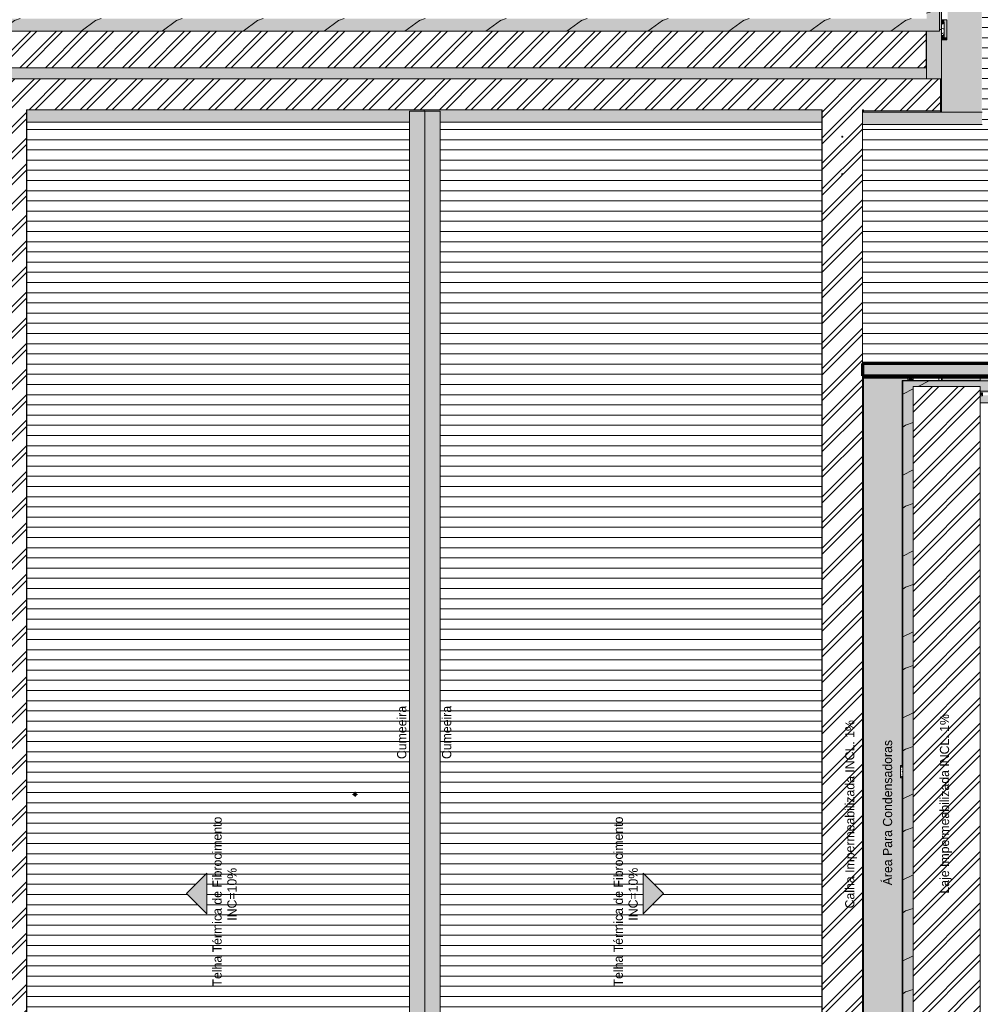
# Model space of a CAD drawing. Header units: millimetres. Extents: x -62808 to 71352, y -27667 to 33271.
# Tile 44 of 71: x 5500 to 24332, y -11353 to 7954. Entities that reach past the tile are written whole.
import ezdxf

# ---------------------------------------------------------------- set-up
doc = ezdxf.new("R2010")
doc.units = ezdxf.units.MM
for name, color, linetype, lineweight in [('A-CLNG', 13, 'Continuous', 9), ('A-CLNG-PATT', 13, 'Continuous', 9), ('A-DETL', 90, 'Continuous', 9), ('A-DETL-GENF', 92, 'Continuous', 50), ('A-FLOR', 192, 'Continuous', 18), ('A-FLOR-PATT', 8, 'Continuous', 18), ('A-GLAZ-CWMG', 51, 'Continuous', 9), ('A-ROOF', 132, 'Continuous', 9), ('A-ROOF-OTLN', 132, 'Continuous', 9), ('A-ROOF-PATT', 132, 'Continuous', 9), ('A-WALL', 113, 'Continuous', 18), ('G-ANNO-TEXT', 231, 'Continuous', 9), ('P-PIPE', 3, 'Continuous', 9), ('P-PIPE-CNTR', 3, 'Continuous', 9), ('P-SANR-FIXT', 6, 'Continuous', 9), ('S-COLS', 52, 'Continuous', 9)]:
    doc.layers.add(name, color=color, linetype=linetype, lineweight=lineweight)
doc.styles.add('Century Gothic', font='GOTHIC.TTF', dxfattribs={"height": 180})
pattern_1 = [(0, (0, 0), (812.8, 203.2), [33.528, -576.072, 33.528, -576.072, -3251.2]), (0, (0, 0), (812.8, 203.2), [-1219.2, 33.528, -1185.672, 33.528, -576.072, -1422.4]), (0, (0, 0), (812.8, 203.2), [-3048, 33.528, -372.872, 33.528, -982.472]), (120, (304.8, 101.6), (-582.37636, 602.30545), [33.528, -576.072, 33.528, -576.072, -3251.2]), (120, (304.8, 101.6), (-582.37636, 602.30545), [-1219.2, 33.528, -1185.672, 33.528, -576.072, -1422.4]), (120, (304.8, 101.6), (-582.37636, 602.30545), [-3048, 33.528, -372.872, 33.528, -982.472]), (240, (406.4, 508), (-230.42364, -805.50545), [33.528, -576.072, 33.528, -576.072, -3251.2]), (240, (406.4, 508), (-230.42364, -805.50545), [-1219.2, 33.528, -1185.672, 33.528, -576.072, -1422.4]), (240, (406.4, 508), (-230.42364, -805.50545), [-3048, 33.528, -372.872, 33.528, -982.472])]
pattern_2 = [(216.87, (635, 1587.5), (4762.4943, 3175.0085), [793.75, -7143.75]), (206.565, (1587.5, 1111.25), (-1587.5015, -1587.499), [1774.88, -1774.88]), (198.435, (1587.5, 317.5), (-3174.9975, -1587.503), [1004.024, -4016.092])]
pattern_3 = [(45, (0, 0), (-251.4472, 251.4472), []), (45, (0, 381), (-251.4472, 251.4472), [])]

# ---------------------------------------------------------------- blocks, each defined once
blk = doc.blocks.new('ESG_Serie Normal_Terminal de Ventilacao - Standard-V6-PLANTA DE IMPERMEABILIZAÇÃO - COBERTURA')
at = {"layer": 'P-PIPE'}
h = blk.add_hatch(color=256, dxfattribs=at)
h.paths.add_polyline_path([(12053, -7255), (12048, -7247), (12046, -7242), (12045, -7234), (12048, -7225), (12052, -7218), (12057, -7213), (12064, -7209), (12071, -7207), (12076, -7207), (12085, -7209), (12092, -7213), (12097, -7218), (12101, -7225), (12103, -7229), (12104, -7237), (12101, -7247), (12097, -7253), (12092, -7259), (12085, -7263), (12081, -7264), (12072, -7265), (12063, -7262), (12056, -7258), (12054, -7256)])
h.paths.add_polyline_path([(12074, -7266), (12086, -7264), (12093, -7260), (12099, -7254), (12101, -7250), (12104, -7243), (12105, -7236), (12103, -7224), (12098, -7217), (12093, -7211), (12086, -7208), (12081, -7206), (12071, -7205), (12063, -7207), (12056, -7212), (12050, -7217), (12046, -7224), (12045, -7229), (12044, -7239), (12046, -7247), (12050, -7254), (12056, -7260), (12061, -7263), (12067, -7265), (12074, -7266)])
h = blk.add_hatch(color=256, dxfattribs=at)
h.paths.add_polyline_path([(12074, -7265), (12085, -7262), (12092, -7258), (12097, -7253), (12101, -7247), (12103, -7242), (12104, -7234), (12101, -7225), (12097, -7217), (12092, -7213), (12085, -7209), (12081, -7207), (12071, -7207), (12063, -7209), (12057, -7213), (12052, -7218), (12048, -7225), (12046, -7229), (12045, -7237), (12048, -7247), (12052, -7254), (12057, -7258), (12064, -7263), (12067, -7264), (12073, -7265)])
h.paths.add_polyline_path([(12074, -7263), (12063, -7261), (12057, -7257), (12052, -7252), (12049, -7246), (12047, -7241), (12047, -7234), (12049, -7225), (12053, -7219), (12058, -7214), (12064, -7210), (12071, -7208), (12078, -7208), (12085, -7210), (12092, -7214), (12097, -7219), (12100, -7225), (12102, -7230), (12102, -7237), (12100, -7247), (12096, -7253), (12091, -7257), (12085, -7261), (12078, -7263), (12076, -7263)])
h = blk.add_hatch(color=256, dxfattribs=at)
h.paths.add_polyline_path([(12074, -7263), (12085, -7261), (12092, -7257), (12097, -7252), (12100, -7246), (12102, -7241), (12102, -7234), (12100, -7224), (12096, -7218), (12091, -7214), (12085, -7210), (12078, -7208), (12071, -7208), (12064, -7210), (12057, -7214), (12052, -7219), (12049, -7225), (12047, -7230), (12047, -7238), (12049, -7247), (12053, -7253), (12058, -7257), (12064, -7261), (12071, -7263), (12073, -7263)])
h.paths.add_polyline_path([(12061, -7258), (12061, -7257), (12061, -7257)])
h.paths.add_polyline_path([(12048, -7236), (12049, -7236), (12049, -7235)])
h.paths.add_polyline_path([(12088, -7213), (12088, -7214), (12088, -7214)])
h.paths.add_polyline_path([(12101, -7236), (12100, -7236), (12100, -7236)])
h.paths.add_polyline_path([(12074, -7262), (12064, -7259), (12058, -7256), (12053, -7251), (12050, -7245), (12048, -7238), (12049, -7231), (12051, -7225), (12054, -7219), (12059, -7214), (12065, -7211), (12072, -7210), (12078, -7210), (12085, -7212), (12091, -7215), (12096, -7220), (12099, -7226), (12100, -7232), (12100, -7240), (12098, -7246), (12095, -7252), (12090, -7257), (12084, -7260), (12077, -7262), (12076, -7262)])
h.paths.add_polyline_path([(12088, -7258), (12087, -7257), (12088, -7258)])
h = blk.add_hatch(color=256, dxfattribs=at)
h.paths.add_polyline_path([(12074, -7262), (12085, -7259), (12081, -7260), (12070, -7260), (12064, -7258), (12073, -7262)])
h.paths.add_polyline_path([(12061, -7258), (12060, -7256), (12054, -7250), (12051, -7244), (12050, -7238), (12052, -7249), (12059, -7257), (12061, -7258)])
h.paths.add_polyline_path([(12088, -7213), (12077, -7210), (12071, -7210), (12064, -7212), (12068, -7211), (12079, -7211), (12085, -7213), (12088, -7213)])
h.paths.add_polyline_path([(12101, -7236), (12098, -7225), (12095, -7219), (12090, -7214), (12092, -7218), (12098, -7227), (12099, -7233), (12100, -7235)])
h.paths.add_polyline_path([(12088, -7258), (12096, -7251), (12099, -7245), (12100, -7239), (12099, -7242), (12094, -7251), (12089, -7256), (12088, -7257)])
h.paths.add_polyline_path([(12048, -7236), (12050, -7234), (12052, -7225), (12055, -7220), (12060, -7216), (12051, -7223), (12049, -7232), (12048, -7235)])
for points in [[(12074, -7261), (12081, -7260), (12089, -7256), (12094, -7251), (12096, -7248), (12099, -7242), (12099, -7236), (12049, -7236), (12050, -7242), (12055, -7251), (12057, -7254), (12062, -7257), (12072, -7260), (12073, -7261)], [(12099, -7236), (12099, -7234), (12099, -7229), (12094, -7220), (12092, -7218), (12086, -7213), (12077, -7211), (12070, -7211), (12067, -7211), (12060, -7215), (12055, -7221), (12053, -7223), (12050, -7229), (12050, -7236), (12099, -7236)]]:
    blk.add_hatch(color=256, dxfattribs=at).paths.add_polyline_path(points)
for radius, start, end in [(31, 0, 180), (31, 180, 0), (30.6, 0, 180), (30.6, 180, 0), (29.5, 0, 180), (29.2, 0, 180), (29.5, 180, 0), (29.2, 180, 0), (28.1, 0, 180), (28.1, 180, 0), (27.8, 0, 180), (27.8, 180, 0), (26.6, 0, 180), (26.3, 0, 180), (26.6, 180, 0), (26.3, 180, 0), (25.1, 0, 180), (25.1, 180, 0)]:
    blk.add_arc((12074, -7236), radius, start, end, dxfattribs=at)
blk = doc.blocks.new('PLUV_Grelha Ralo Hemisférico_Abacaxi - Grelha Abacaxi-25646590-PLANTA DE IMPERMEABILIZAÇÃO - COBERTURA')
at = {"layer": 'P-SANR-FIXT'}
for points in [[(0, -22), (0, -22), (0, -10), (-5, -9), (-9, -5), (-10, 0), (-9, 5), (-5, 9), (0, 10), (-1, 22), (-5, 17), (-9, 18), (-15, 15), (-18, 8), (-17, 5), (-20, 1), (-20, -3), (-17, -5), (-18, -9), (-13, -16), (0, -22)], [(0, -22), (1, -22), (5, -17), (9, -18), (16, -13), (18, -8), (17, -5), (20, -1), (20, 3), (17, 5), (18, 9), (13, 16), (0, 22), (0, 10), (5, 9), (9, 5), (10, 0), (9, -5), (5, -9), (0, -10), (0, -22)]]:
    blk.add_hatch(color=8, dxfattribs=at).paths.add_polyline_path(points)
at = {"layer": 'P-SANR-FIXT', "color": 253}
for start, end in [(90, 180), (360, 90), (270, 360), (180, 270)]:
    blk.add_arc((0, 0), 10, start, end, dxfattribs=at)
blk = doc.blocks.new('PLUV_Grelha Ralo Hemisférico_Abacaxi - Grelha Abacaxi-V24-PLANTA DE IMPERMEABILIZAÇÃO - COBERTURA')
at = {"layer": 'P-SANR-FIXT'}
for points in [[(0, -22), (0, -22), (0, -10), (-5, -9), (-9, -5), (-10, 0), (-9, 5), (-5, 9), (0, 10), (-1, 22), (-5, 17), (-9, 18), (-16, 13), (-18, 8), (-17, 5), (-20, 1), (-20, -3), (-17, -5), (-18, -9), (-13, -16), (0, -22)], [(0, -22), (1, -22), (5, -17), (9, -18), (16, -13), (18, -8), (17, -5), (20, -1), (20, 3), (17, 5), (18, 9), (13, 16), (0, 22), (0, 10), (5, 9), (9, 5), (10, 0), (9, -5), (5, -9), (0, -10), (0, -22)]]:
    blk.add_hatch(color=8, dxfattribs=at).paths.add_polyline_path(points)
at = {"layer": 'P-SANR-FIXT', "color": 253}
for start, end in [(90, 180), (360, 90), (270, 360), (180, 270)]:
    blk.add_arc((0, 0), 10, start, end, dxfattribs=at)
blk = doc.blocks.new('BE-PMSa-MOD-ESG-ESCOLA-EX-000-R_rvt-1-PLANTA DE IMPERMEABILIZAÇÃO - COBERTURA')
at = {"layer": 'P-PIPE-CNTR', "color": 253}
for p, q in [((12024, -7236), (12044, -7236)), ((12074, -7205), (12074, -7186)), ((12074, -7286), (12074, -7266)), ((12105, -7236), (12124, -7236))]:
    blk.add_line(p, q, dxfattribs=at)
at = {"layer": 'P-PIPE', "color": 253, "lineweight": 9}
blk.add_blockref('ESG_Serie Normal_Terminal de Ventilacao - Standard-V6-PLANTA DE IMPERMEABILIZAÇÃO - COBERTURA', (0, 0), dxfattribs=at)
at = {"layer": 'P-SANR-FIXT', "color": 253, "lineweight": 9, "xscale": 0.9999999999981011, "yscale": 0.9999999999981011}
for name, p in [('PLUV_Grelha Ralo Hemisférico_Abacaxi - Grelha Abacaxi-V24-PLANTA DE IMPERMEABILIZAÇÃO - COBERTURA', (21625, 5659)), ('PLUV_Grelha Ralo Hemisférico_Abacaxi - Grelha Abacaxi-25646590-PLANTA DE IMPERMEABILIZAÇÃO - COBERTURA', (21625, 4924))]:
    blk.add_blockref(name, p, dxfattribs=at)
blk = doc.blocks.new('Cumeeira4 - Cumeeira-5004725-PLANTA DE IMPERMEABILIZAÇÃO - COBERTURA')
at = {"layer": 'A-ROOF', "lineweight": 5}
for points in [[(13145, -23178), (13445, -23178), (13445, 6160), (13145, 6160), (13145, -22958)], [(13451, -19792), (13746, -19792), (13746, 6160), (13445, 6160), (13445, -19792)]]:
    blk.add_hatch(color=31, dxfattribs=at).paths.add_polyline_path(points)
at = {"layer": 'A-ROOF', "color": 130, "lineweight": 5}
for p, q in [((13145, 6160), (13445, 6160)), ((13145, -22958), (13145, 6160)), ((13445, 6160), (13746, 6160)), ((13445, 6160), (13445, -19792)), ((13746, 6160), (13746, -19792))]:
    blk.add_line(p, q, dxfattribs=at)
blk = doc.blocks.new('CHAPIM3 - CHAPIM-5004745-PLANTA DE IMPERMEABILIZAÇÃO - COBERTURA')
at = {"layer": 'A-ROOF-PATT', "lineweight": 5}
h = blk.add_hatch(dxfattribs=at)
h.set_pattern_fill('FP_20', color=31, style=0, pattern_type=2)
h.set_pattern_definition(pattern_1)
h.paths.add_polyline_path([(23264, -23386), (23557, -23386), (23557, -16745), (23013, -16745), (23013, 764), (24332, 764), (24332, 672), (28083, 672), (28083, 10567), (23690, 10567), (23690, 10367), (27883, 10367), (27883, 872), (22813, 872), (22813, -16945), (23357, -16945), (23357, -23186), (4078, -23186), (4078, -6526), (-2652, -6526), (-2652, 6793), (-2852, 6793), (-2852, -6726), (3878, -6726), (3878, -23386), (23016, -23386)])
h = blk.add_hatch(dxfattribs=at)
h.set_pattern_fill('FP_18', color=31, style=0, pattern_type=2)
h.set_pattern_definition(pattern_2)
h.paths.add_polyline_path([(23264, -23386), (23557, -23386), (23557, -16745), (23013, -16745), (23013, 764), (24332, 764), (24332, 672), (28083, 672), (28083, 10567), (23690, 10567), (23690, 10367), (27883, 10367), (27883, 872), (22813, 872), (22813, -16945), (23357, -16945), (23357, -23186), (4078, -23186), (4078, -6526), (-2652, -6526), (-2652, 6793), (-2852, 6793), (-2852, -6726), (3878, -6726), (3878, -23386), (23016, -23386)])
at = {"layer": 'A-ROOF-OTLN', "color": 130, "lineweight": 5}
for p, q in [((22813, 872), (27883, 872)), ((22813, 872), (22813, -16945)), ((28083, 672), (24332, 672))]:
    blk.add_line(p, q, dxfattribs=at)
blk = doc.blocks.new('CHAPIM4 - CHAPIM-5294427-PLANTA DE IMPERMEABILIZAÇÃO - COBERTURA')
at = {"layer": 'A-ROOF-PATT', "lineweight": 5}
h = blk.add_hatch(dxfattribs=at)
h.set_pattern_fill('FP_5', color=31, style=0, pattern_type=2)
h.set_pattern_definition(pattern_1)
h.paths.add_polyline_path([(21221, 7727), (23530, 7727), (23530, 29832), (-58155, 29832), (-58155, 7727), (20710, 7727)])
h.paths.add_polyline_path([(-39065, 7977), (-57905, 7977), (-57905, 29582), (23280, 29582), (23280, 7977), (-38554, 7977)])
h = blk.add_hatch(dxfattribs=at)
h.set_pattern_fill('FP_18', color=31, style=0, pattern_type=2)
h.set_pattern_definition(pattern_2)
h.paths.add_polyline_path([(21221, 7727), (23530, 7727), (23530, 29832), (-58155, 29832), (-58155, 7727), (20710, 7727)])
h.paths.add_polyline_path([(-39065, 7977), (-57905, 7977), (-57905, 29582), (23280, 29582), (23280, 7977), (-38554, 7977)])
at = {"layer": 'A-ROOF-OTLN', "color": 130, "lineweight": 5}
for p, q in [((23530, 29832), (23530, 7727)), ((23530, 7727), (23272, 7727))]:
    blk.add_line(p, q, dxfattribs=at)
blk = doc.blocks.new('FX-PNC-PILAR-TP9 - FX-PNC-PILAR-TP01-5758931-PLANTA DE IMPERMEABILIZAÇÃO - COBERTURA')
at = {"layer": 'S-COLS', "lineweight": 5}
h = blk.add_hatch(dxfattribs=at)
h.set_pattern_fill('FP_38', color=256, style=0, pattern_type=2)
h.set_pattern_definition([(0, (163324.47, -8832), (203.2, 50.8), [16.764, -135.636, 16.764, -135.636, -812.8]), (0, (163324.47, -8832), (203.2, 50.8), [-304.8, 16.764, -288.036, 16.764, -135.636, -355.6]), (0, (163324.47, -8832), (203.2, 50.8), [-762, 16.764, -84.836, 16.764, -237.236]), (120, (163400.67, -8806.6), (-145.59409, 150.57636), [16.764, -135.636, 16.764, -135.636, -812.8]), (120, (163400.67, -8806.6), (-145.59409, 150.57636), [-304.8, 16.764, -288.036, 16.764, -135.636, -355.6]), (120, (163400.67, -8806.6), (-145.59409, 150.57636), [-762, 16.764, -84.836, 16.764, -237.236]), (240, (163426.07, -8705), (-57.60591, -201.37636), [16.764, -135.636, 16.764, -135.636, -812.8]), (240, (163426.07, -8705), (-57.60591, -201.37636), [-304.8, 16.764, -288.036, 16.764, -135.636, -355.6]), (240, (163426.07, -8705), (-57.60591, -201.37636), [-762, 16.764, -84.836, 16.764, -237.236])])
h.paths.add_polyline_path([(186127, -15747), (186137, -15747), (186137, -15727), (186114, -15727), (186114, -15716), (186137, -15716), (186137, -15534), (186114, -15534), (186114, -15523), (186137, -15523), (186137, -15503), (186094, -15503), (186094, -15747), (186114, -15747)])
at = {"layer": 'S-COLS', "color": 130, "lineweight": 5}
for p, q in [((186094, -15503), (186094, -15747)), ((186127, -15503), (186094, -15503)), ((186114, -15534), (186114, -15523)), ((186114, -15523), (186137, -15523)), ((186137, -15534), (186114, -15534)), ((186137, -15503), (186127, -15503)), ((186094, -15747), (186127, -15747)), ((186114, -15727), (186114, -15716)), ((186114, -15716), (186137, -15716)), ((186137, -15727), (186114, -15727)), ((186127, -15747), (186137, -15747))]:
    blk.add_line(p, q, dxfattribs=at)
blk = doc.blocks.new('FX-PNC-PILAR-TP13 - FX-PNC-PILAR-TP01-5758987-PLANTA DE IMPERMEABILIZAÇÃO - COBERTURA')
at = {"layer": 'S-COLS', "lineweight": 5}
h = blk.add_hatch(dxfattribs=at)
h.set_pattern_fill('FP_40', color=256, style=0, pattern_type=2)
h.set_pattern_definition([(0, (163324.47, -16427), (203.2, 50.8), [16.764, -135.636, 16.764, -135.636, -812.8]), (0, (163324.47, -16427), (203.2, 50.8), [-304.8, 16.764, -288.036, 16.764, -135.636, -355.6]), (0, (163324.47, -16427), (203.2, 50.8), [-762, 16.764, -84.836, 16.764, -237.236]), (120, (163400.67, -16401.6), (-145.59409, 150.57636), [16.764, -135.636, 16.764, -135.636, -812.8]), (120, (163400.67, -16401.6), (-145.59409, 150.57636), [-304.8, 16.764, -288.036, 16.764, -135.636, -355.6]), (120, (163400.67, -16401.6), (-145.59409, 150.57636), [-762, 16.764, -84.836, 16.764, -237.236]), (240, (163426.07, -16300), (-57.60591, -201.37636), [16.764, -135.636, 16.764, -135.636, -812.8]), (240, (163426.07, -16300), (-57.60591, -201.37636), [-304.8, 16.764, -288.036, 16.764, -135.636, -355.6]), (240, (163426.07, -16300), (-57.60591, -201.37636), [-762, 16.764, -84.836, 16.764, -237.236])])
h.paths.add_polyline_path([(186341, -15548), (186341, -15503), (186270, -15503), (186270, -15523), (186321, -15523), (186321, -15534), (186327, -15535), (186327, -15548)])
at = {"layer": 'S-COLS', "color": 130, "lineweight": 5}
for p, q in [((186341, -15503), (186270, -15503)), ((186270, -15523), (186321, -15523)), ((186321, -15534), (186270, -15534)), ((186321, -15523), (186321, -15534)), ((186341, -15548), (186341, -15503))]:
    blk.add_line(p, q, dxfattribs=at)
blk = doc.blocks.new('FX-PNC-PILAR-TP7 - FX-PNC-PILAR-TP01-5759981-PLANTA DE IMPERMEABILIZAÇÃO - COBERTURA')
at = {"layer": 'S-COLS', "lineweight": 5}
h = blk.add_hatch(dxfattribs=at)
h.set_pattern_fill('FP_34', color=256, style=0, pattern_type=2)
h.set_pattern_definition([(0, (163324.47, 7733), (203.2, 50.8), [16.764, -135.636, 16.764, -135.636, -812.8]), (0, (163324.47, 7733), (203.2, 50.8), [-304.8, 16.764, -288.036, 16.764, -135.636, -355.6]), (0, (163324.47, 7733), (203.2, 50.8), [-762, 16.764, -84.836, 16.764, -237.236]), (120, (163400.67, 7758.4), (-145.59409, 150.57636), [16.764, -135.636, 16.764, -135.636, -812.8]), (120, (163400.67, 7758.4), (-145.59409, 150.57636), [-304.8, 16.764, -288.036, 16.764, -135.636, -355.6]), (120, (163400.67, 7758.4), (-145.59409, 150.57636), [-762, 16.764, -84.836, 16.764, -237.236]), (240, (163426.07, 7860), (-57.60591, -201.37636), [16.764, -135.636, 16.764, -135.636, -812.8]), (240, (163426.07, 7860), (-57.60591, -201.37636), [-304.8, 16.764, -288.036, 16.764, -135.636, -355.6]), (240, (163426.07, 7860), (-57.60591, -201.37636), [-762, 16.764, -84.836, 16.764, -237.236])])
h.paths.add_polyline_path([(186896, 15343), (186950, 15343), (186950, 15637), (186895, 15637), (186896, 15617), (186930, 15617), (186930, 15603), (186895, 15603), (186896, 15377), (186930, 15377), (186930, 15363), (186895, 15363), (186895, 15343)])
blk = doc.blocks.new('Montante retangular - montante retangular 60x40mm metal-V45-PLANTA DE IMPERMEABILIZAÇÃO - COBERTURA')
at = {"layer": 'A-GLAZ-CWMG', "lineweight": 5}
blk.add_hatch(color=107, dxfattribs=at).paths.add_polyline_path([(-40, -11), (-40, 0), (-20, 1), (-20, 5), (-40, 5), (-40, 49), (0, 49), (0, -11), (-20, -11)])
at = {"layer": 'A-GLAZ-CWMG', "color": 130, "lineweight": 5}
for p, q in [((-40, -11), (-40, 49)), ((-40, 49), (0, 49)), ((0, -11), (-40, -11))]:
    blk.add_line(p, q, dxfattribs=at)
blk = doc.blocks.new('BE-PMSa-MOD-ARQ-ESCOLA-EX-000-R_0056_rvt-1-PLANTA DE IMPERMEABILIZAÇÃO - COBERTURA')
at = {"layer": 'A-CLNG-PATT', "lineweight": 5}
h = blk.add_hatch(dxfattribs=at)
h.set_pattern_fill('FP_17', color=71, style=0, pattern_type=2)
h.set_pattern_definition([(0, (10317.95, 7730.1), (0, 600), []), (90, (10317.95, 7730.1), (-600, 4e-14), [])])
h.paths.add_polyline_path([(23016, 879), (23570, 879), (23570, 925), (23016, 924), (23016, 881)])
at = {"layer": 'A-FLOR-PATT', "lineweight": 5}
h = blk.add_hatch(dxfattribs=at)
h.set_pattern_fill('FP_5', color=55, style=0, pattern_type=2)
h.set_pattern_definition(pattern_1)
h.paths.add_polyline_path([(13460, -26067), (13457, -26067), (13457, -26069), (13459, -26067)])
h.paths.add_polyline_path([(13460, -26067), (13461, -26066), (13460, -26066)])
h.paths.add_polyline_path([(13462, -26078), (13461, -26069), (13460, -26069), (13441, -26070), (13438, -26071), (13425, -26075), (13408, -26075), (13394, -26068), (13383, -26058), (13376, -26045), (13374, -26032), (13378, -26014), (13386, -26002), (13398, -25993), (13411, -25988), (13428, -25989), (13447, -25995), (13457, -25995), (13457, -25997), (13460, -25996), (13462, -25993), (13462, -25239), (14722, -25239), (14722, -25230), (14827, -25230), (14827, -25239), (14887, -25239), (14887, -25230), (14992, -25230), (14992, -25239), (16012, -25239), (16012, -24292), (21382, -24292), (21382, -24337), (23166, -24337), (23167, -24257), (23246, -24257), (23246, -23479), (23061, -23479), (23061, -23525), (22724, -23525), (22724, -23477), (15609, -23477), (15609, -23525), (15272, -23525), (15272, -23477), (12114, -23477), (12114, -23525), (11777, -23525), (11777, -23477), (8063, -23477), (8063, -25970), (13461, -26078)])
h.paths.add_polyline_path([(13460, -25997), (13457, -25995), (13460, -25995), (13460, -25997)])
h.paths.add_polyline_path([(8823, -24649), (8826, -24647), (8823, -24646), (8821, -24647)])
h.paths.add_polyline_path([(8826, -24617), (8822, -24618), (8823, -24619), (8824, -24618)])
h.paths.add_polyline_path([(8821, -24567), (8824, -24565), (8823, -24564), (8822, -24565)])
h.paths.add_polyline_path([(8823, -24562), (8827, -24567), (8827, -24566), (8824, -24563)])
h.paths.add_polyline_path([(8819, -24567), (8821, -24567), (8821, -24565), (8820, -24566)])
h.paths.add_polyline_path([(8823, -24649), (8819, -24647), (8819, -24646), (8819, -24646), (8818, -24636), (8819, -24621), (8819, -24617), (8818, -24617), (8819, -24536), (8826, -24536), (8828, -24537), (8828, -24545), (8827, -24552), (8828, -24561), (8828, -24567), (8827, -24617), (8827, -24617), (8828, -24632), (8827, -24644), (8827, -24646), (8824, -24648)])
h.paths.add_polyline_path([(12292, -24531), (12228, -24524), (12166, -24505), (12109, -24475), (12058, -24435), (12015, -24387), (11982, -24331), (11959, -24271), (11949, -24207), (11950, -24143), (11963, -24079), (11987, -24019), (12025, -23962), (12066, -23918), (12118, -23880), (12177, -23852), (12239, -23836), (12303, -23831), (12368, -23838), (12429, -23856), (12487, -23886), (12538, -23926), (12580, -23974), (12614, -24030), (12636, -24090), (12647, -24154), (12646, -24219), (12633, -24282), (12608, -24342), (12573, -24396), (12529, -24443), (12477, -24481), (12419, -24509), (12356, -24526)])
h.paths.add_polyline_path([(26102, 635), (26102, 637), (26142, 637), (26142, 635), (28548, 635), (28548, 4298), (28630, 4298), (28630, 4378), (28710, 4378), (28710, 4298), (28720, 4298), (28720, 6472), (28677, 6472), (28677, 6458), (28710, 6458), (28710, 6378), (28630, 6378), (28630, 6458), (28617, 6458), (28617, 6472), (28570, 6472), (28570, 10458), (28083, 10458), (28083, 6368), (28520, 6368), (28520, 6328), (28083, 6328), (28083, 4428), (28520, 4428), (28520, 4388), (28083, 4388), (28083, 672), (24332, 672), (24332, 637), (24372, 637), (24372, 635), (24383, 635)])
h.paths.add_polyline_path([(23583, 879), (24332, 879), (24332, 925), (23583, 925), (23583, 902)])
h.paths.add_polyline_path([(24286, 10567), (25152, 10567), (25152, 31474), (23531, 31474), (23531, 31467), (23511, 31467), (23511, 31449), (23502, 31450), (23502, 31467), (23471, 31467), (23471, 31474), (9940, 31474), (9940, 30839), (12070, 30839), (12070, 30002), (15395, 30002), (15395, 30655), (15398, 30655), (15398, 30839), (23442, 30839), (23442, 30843), (23522, 30843), (23523, 30839), (23570, 30839), (23571, 30839), (23690, 30839), (23690, 29929), (23699, 29929), (23699, 29480), (23690, 29480), (23690, 25993), (23699, 25993), (23699, 25550), (23690, 25550), (23690, 22065), (23697, 22065), (23697, 21617), (23690, 21617), (23690, 20963), (24332, 20963), (24332, 16490), (23690, 16490), (23690, 15686), (23697, 15686), (23697, 15238), (23690, 15238), (23690, 11831), (23699, 11831), (23699, 11388), (23690, 11388), (23690, 10567), (23775, 10567)])
h.paths.add_polyline_path([(24337, 16490), (24332, 16490), (24332, 17019), (24452, 17019), (24452, 16490), (24365, 16490)])
h.paths.add_polyline_path([(24332, 20553), (24332, 21083), (24452, 21082), (24452, 20553), (24337, 20553)])
h.paths.add_polyline_path([(24332, 20963), (23690, 20963), (23690, 21082), (24332, 21082), (24332, 20967)])
h.paths.add_polyline_path([(23570, 22065), (23570, 22066), (23570, 22066)])
h.paths.add_polyline_path([(23570, 25993), (23571, 25993), (23570, 26090)])
h.paths.add_polyline_path([(23570, 29873), (23649, 29873), (23649, 29879), (23570, 29879)])
h.paths.add_polyline_path([(13732, 31038), (13734, 31036), (13735, 31038), (13733, 31038)])
h.paths.add_polyline_path([(13730, 31038), (13733, 31036), (13731, 31038)])
h.paths.add_polyline_path([(13732, 31088), (13735, 31090), (13734, 31091), (13733, 31090)])
h.paths.add_polyline_path([(13731, 31088), (13732, 31088), (13732, 31090)])
h.paths.add_polyline_path([(13734, 31121), (13732, 31119), (13736, 31118), (13736, 31119), (13735, 31120)])
h.paths.add_polyline_path([(13739, 31038), (13737, 31038), (13737, 31036), (13738, 31037)])
h.paths.add_polyline_path([(13734, 31007), (13730, 31009), (13729, 31016), (13730, 31023), (13729, 31033), (13729, 31038), (13730, 31088), (13731, 31088), (13729, 31104), (13730, 31116), (13730, 31118), (13735, 31120), (13739, 31119), (13738, 31118), (13738, 31117), (13739, 31108), (13738, 31093), (13739, 31088), (13739, 31088), (13739, 31008), (13735, 31007)])
h = blk.add_hatch(dxfattribs=at)
h.set_pattern_fill('FP_11', color=31, style=0, pattern_type=2)
h.set_pattern_definition([(0, (0, 0), (406.4, 101.6), [33.528, -271.272, 33.528, -271.272, -1625.6]), (0, (0, 0), (406.4, 101.6), [-609.6, 33.528, -576.072, 33.528, -271.272, -711.2]), (0, (0, 0), (406.4, 101.6), [-1524, 33.528, -169.672, 33.528, -474.472]), (120, (152.4, 50.8), (-291.18818, 301.15272), [33.528, -271.272, 33.528, -271.272, -1625.6]), (120, (152.4, 50.8), (-291.18818, 301.15272), [-609.6, 33.528, -576.072, 33.528, -271.272, -711.2]), (120, (152.4, 50.8), (-291.18818, 301.15272), [-1524, 33.528, -169.672, 33.528, -474.472]), (240, (203.2, 254), (-115.21182, -402.75272), [33.528, -271.272, 33.528, -271.272, -1625.6]), (240, (203.2, 254), (-115.21182, -402.75272), [-609.6, 33.528, -576.072, 33.528, -271.272, -711.2]), (240, (203.2, 254), (-115.21182, -402.75272), [-1524, 33.528, -169.672, 33.528, -474.472])])
h.paths.add_polyline_path([(12025, 6793), (23280, 6793), (23280, 7727), (23272, 7727), (23272, 7011), (-58107, 7011), (-58107, 6793), (9981, 6793)])
h.paths.add_polyline_path([(20071, 29839), (23280, 29839), (23280, 29882), (15688, 29882), (15688, 29839), (19306, 29839), (19306, 29873), (19654, 29873), (19655, 29839), (19943, 29839)])
h.paths.add_polyline_path([(18922, 30668), (23280, 30668), (23280, 30839), (15688, 30839), (15688, 30668), (18666, 30668)])
h = blk.add_hatch(dxfattribs=at)
h.set_pattern_fill('FP_5', color=55, style=0, pattern_type=2)
h.set_pattern_definition(pattern_1)
h.paths.add_polyline_path([(21210, -19792), (21220, -19792), (21220, -19772), (13746, -19772), (13746, -19792), (20199, -19792)])
h.paths.add_polyline_path([(22945, 892), (22945, 925), (22910, 925), (22910, 892)])
h.paths.add_polyline_path([(4823, 6002), (4823, 6186), (4838, 6186), (4838, 6250), (-2426, 6250), (-2426, 6002), (4361, 6002)])
h.paths.add_polyline_path([(23500, 6138), (23551, 6138), (23551, 6166), (22040, 6166), (22040, 6138), (23286, 6138)])
blk.add_hatch(color=254, dxfattribs=at).paths.add_polyline_path([(22243, -19792), (23344, -19792), (23344, -16945), (23016, -16945), (23016, -17025), (22769, -17025), (22769, -16781), (22803, -16781), (22803, -6915), (22769, -6915), (22769, -6671), (22803, -6671), (22803, 879), (22910, 879), (22910, 925), (22040, 924), (22040, -19772), (22025, -19772), (22025, -19792), (22040, -19792)])
h = blk.add_hatch(dxfattribs=at)
h.set_pattern_fill('FP_15', color=53, style=0, pattern_type=2)
h.set_pattern_definition([(50, (0, 0), (182.1847, -15.9391), [19.05, -209.55]), (355, (0, 0), (-35.2424, 191.0566), [15.24, -167.64]), (100.451, (15.18, -1.33), (146.9425, 175.1167), [16.19, -178.09]), (46.184, (0, 50.8), (271.079, -42.0433), [28.575, -314.325]), (96.636, (22.6, 47.3), (237.4025, 247.4272), [24.285, -267.135]), (351.184, (0, 50.8), (237.4046, 247.425), [22.86, -251.46]), (21, (25.4, 38.1), (151.6149, -102.2655), [19.05, -209.55]), (326, (25.4, 38.1), (61.8024, 184.1877), [15.24, -167.64]), (71.451, (38.03, 29.58), (213.417, 81.9214), [16.19, -178.09]), (37.5, (0, 0), (3.08832, 84.55508), [8.382, -157.226, 8.382, -161.798, -168.275]), (37.5, (0, 0), (3.08832, 84.55508), [-335.788, 8.382, -159.893]), (7.5, (0, 0), (66.81944, 100.18075), [8.382, -88.646, 8.382, -153.416, -64.135]), (7.5, (0, 0), (66.81944, 100.18075), [-258.826, 8.382, -55.753]), (327.5, (-56.64, 0), (135.59049, -5.72891), [8.382, -55.118, 8.382, -189.738, -262.89]), (327.5, (-56.64, 0), (135.59049, -5.72891), [-261.62, 8.382, -254.508]), (317.5, (-82.04, 0), (148.1289, 25.42676), [8.382, -74.168, 8.382, -123.19, -186.69]), (317.5, (-82.04, 0), (148.1289, 25.42676), [-214.122, 8.382, -178.308])])
h.paths.add_polyline_path([(23583, 879), (23583, 925), (23570, 925), (23570, 879)])
at = {"layer": 'A-ROOF-OTLN', "lineweight": 5}
for points in [[(24286, 6138), (24361, 6138), (24361, 10314), (23690, 10314), (23690, 7954), (23675, 7954), (23675, 7560), (23571, 7560), (23571, 6138)], [(23570, 6138), (23571, 6138), (23570, 6793), (23551, 6793), (23551, 6138)], [(5638, -23178), (5638, 6186), (5633, 6186), (5633, -23178), (5638, -23178)], [(9981, 5946), (13145, 5946), (13145, 6160), (13432, 6160), (13432, 6186), (5638, 6186), (5638, 5946), (8959, 5946)], [(16112, 5946), (21225, 5946), (21225, 6186), (13432, 6186), (13432, 6160), (13746, 6160), (13746, 5946), (14068, 5946)], [(21225, -19772), (21230, -19772), (21230, 6186), (21225, 6186), (21225, -19702)], [(22020, -19772), (22040, -19772), (22040, 925), (22020, 925), (22020, 6138), (22040, 6138), (22040, 6186), (22020, 6186), (22020, -19092)], [(5633, -23178), (5633, 6166), (5630, 6166), (5630, -23178)], [(23551, 5898), (24366, 5898), (24366, 6138), (22020, 6138), (22020, 5898), (23475, 5898)], [(22025, 1165), (22025, 1183), (22020, 1183), (22020, 1165)], [(27592, 925), (27592, 970), (22025, 970), (22025, 1165), (22020, 1165), (22020, 925), (27591, 925)]]:
    blk.add_hatch(color=254, dxfattribs=at).paths.add_polyline_path(points)
at = {"layer": 'A-ROOF-PATT', "lineweight": 5}
h = blk.add_hatch(dxfattribs=at)
h.set_pattern_fill('FP_12', color=31, style=0, pattern_type=2)
h.set_pattern_definition([(0, (187.82, 0), (0, 200), [])])
h.paths.add_polyline_path([(22020, 1183), (22025, 1183), (22025, 1210), (27591, 1210), (27591, 10102), (27590, 10102), (27590, 10074), (24366, 10074), (24366, 5898), (22020, 5898), (22020, 1191)])
h.paths.add_polyline_path([(25358, 4005), (24958, 4405), (25358, 4805), (25358, 4651)])
h = blk.add_hatch(dxfattribs=at)
h.set_pattern_fill('FP_9', color=31, style=0, pattern_type=2)
h.set_pattern_definition([(0, (25.63, 0), (0, 200), [])])
h.paths.add_polyline_path([(5638, -22938), (13145, -22938), (13145, 5946), (5638, 5946), (5638, -22921)])
h.paths.add_polyline_path([(11861, -17225), (11846, -17222), (11836, -17216), (11828, -17209), (11822, -17200), (11818, -17188), (11818, -17178), (11820, -17167), (11826, -17157), (11833, -17149), (11843, -17143), (11851, -17140), (11861, -17138), (11875, -17141), (11886, -17147), (11894, -17154), (11899, -17163), (11903, -17174), (11904, -17183), (11901, -17196), (11895, -17206), (11888, -17214), (11879, -17220), (11870, -17223), (11865, -17224)])
h.paths.add_polyline_path([(9169, -9579), (8769, -9179), (9169, -8779)])
h.paths.add_polyline_path([(12074, -7266), (12063, -7264), (12056, -7260), (12050, -7254), (12048, -7250), (12044, -7239), (12044, -7234), (12046, -7224), (12050, -7217), (12056, -7211), (12062, -7208), (12071, -7205), (12074, -7205), (12086, -7208), (12093, -7211), (12099, -7217), (12102, -7222), (12104, -7228), (12105, -7237), (12103, -7247), (12099, -7254), (12093, -7260), (12087, -7263), (12081, -7265)])
h = blk.add_hatch(dxfattribs=at)
h.set_pattern_fill('FP_10', color=31, style=0, pattern_type=2)
h.set_pattern_definition([(180, (240.35, 0), (-2e-14, -200), [])])
h.paths.add_polyline_path([(13451, -23178), (13456, -23178), (13455, -19792), (13445, -19792), (13445, -23178)])
h.paths.add_polyline_path([(13746, -19532), (21225, -19532), (21225, 5946), (13746, 5946), (13746, -19092)])
h.paths.add_polyline_path([(17722, -9579), (17722, -8779), (18122, -9179)])
at = {"layer": 'A-WALL', "lineweight": 5}
h = blk.add_hatch(color=254, dxfattribs=at)
h.paths.add_polyline_path([(23530, 7759), (23570, 7759), (23570, 16899), (23530, 16898), (23530, 8094)])
h.paths.add_polyline_path([(23570, 20673), (23570, 29882), (23400, 29882), (23401, 29832), (23530, 29832), (23530, 20673)])
for color, points in [(254, [(23575, 7904), (23625, 7904), (23625, 7954), (23570, 7954), (23571, 7904)]), (254, [(23675, 7610), (23675, 7954), (23625, 7954), (23625, 7610)]), (254, [(23570, 6793), (23570, 7759), (23530, 7759), (23530, 7727), (23280, 7727), (23280, 6793), (23570, 6793)]), (254, [(23629, 7560), (23675, 7560), (23675, 7610), (23570, 7610), (23571, 7560), (23625, 7560)]), (254, [(22983, 879), (22983, 892), (22910, 892), (22910, 879), (22980, 879)]), (254, [(22985, 924), (22985, 925), (22945, 924)]), (254, [(22984, 879), (23003, 879), (23003, 892), (22983, 891), (22983, 879)]), (254, [(24286, 872), (24332, 872), (24332, 879), (23003, 879), (23003, 872), (23653, 872)]), (254, [(27591, 872), (27732, 872), (27732, 925), (24332, 925), (24332, 872), (27352, 872)]), (10, [(28373, 440), (28548, 440), (28548, 588), (26142, 588), (26142, 577), (26102, 577), (26102, 588), (24372, 588), (24372, 577), (24332, 577), (24332, 440), (27862, 440)])]:
    blk.add_hatch(color=color, dxfattribs=at).paths.add_polyline_path(points)
h = blk.add_hatch(color=254, dxfattribs=at)
h.paths.add_polyline_path([(22803, -16731), (22813, -16731), (22813, -6915), (22803, -6915), (22803, -16731)])
h.paths.add_polyline_path([(22803, -6671), (22813, -6671), (22813, 872), (23003, 872), (23003, 879), (22803, 879), (22803, -6456)])
at = {"layer": 'S-COLS', "lineweight": 5}
h = blk.add_hatch(color=254, dxfattribs=at)
h.paths.add_polyline_path([(23605, 7630), (23605, 7644), (23570, 7644), (23571, 7630), (23581, 7630)])
h.paths.add_polyline_path([(23570, 7870), (23605, 7870), (23604, 7884), (23570, 7884)])
blk.add_hatch(color=254, dxfattribs=at).paths.add_polyline_path([(22996, 893), (22996, 904), (22945, 904), (22945, 893), (22947, 893)])
h = blk.add_hatch(color=254, dxfattribs=at)
h.paths.add_polyline_path([(22789, -6895), (22813, -6895), (22813, -6884), (22789, -6884)])
h.paths.add_polyline_path([(22813, -6702), (22813, -6691), (22789, -6691), (22789, -6702)])
at = {"layer": 'A-CLNG', "color": 130, "lineweight": 5}
blk.add_line((23570, 879), (23570, 925), dxfattribs=at)
at = {"layer": 'A-FLOR', "color": 90, "lineweight": 5}
for p, q in [((23280, 6793), (23280, 7727)), ((-58107, 6793), (23280, 6793)), ((22910, 879), (22910, 925)), ((22945, 892), (22945, 925)), ((23583, 879), (23583, 925))]:
    blk.add_line(p, q, dxfattribs=at)
at = {"layer": 'A-ROOF', "color": 130, "lineweight": 5}
for p, q in [((5638, 5946), (5638, -22938)), ((21225, -19532), (21225, 5946)), ((22020, 5898), (22020, 1183))]:
    blk.add_line(p, q, dxfattribs=at)
at = {"layer": 'A-ROOF-OTLN', "color": 130, "lineweight": 5}
for p, q in [((23571, 6138), (23571, 7560)), ((23551, 6138), (23551, 6793)), ((5633, 6186), (5638, 6186)), ((5633, 6186), (5633, -23178)), ((5638, 5946), (5638, 6186)), ((13432, 6186), (5638, 6186)), ((21225, 6186), (13432, 6186)), ((13432, 6160), (13432, 6186)), ((21225, 6186), (21230, 6186)), ((21225, 6186), (21225, 5946)), ((21230, -19772), (21230, 6186)), ((22020, 6186), (22040, 6186)), ((22020, 6186), (22020, 6138)), ((22040, 6186), (22040, 6138)), ((22020, 5898), (22020, 6138)), ((23551, 6138), (22020, 6138)), ((23571, 6138), (23551, 6138)), ((24366, 6138), (23571, 6138)), ((5638, 5946), (13145, 5946)), ((13746, 5946), (21225, 5946)), ((22020, 5898), (22020, 1183)), ((22020, 5898), (24366, 5898)), ((22020, 1165), (22020, 1183)), ((22025, 1183), (22020, 1183)), ((22020, 925), (22020, 1165)), ((22025, 1165), (22020, 1165)), ((22020, 925), (22020, -19772)), ((22020, 925), (24332, 925)), ((22040, 925), (22040, -19772))]:
    blk.add_line(p, q, dxfattribs=at)
at = {"layer": 'A-WALL', "color": 90, "lineweight": 5}
for p, q in [((23570, 16609), (23570, 7759)), ((23570, 7954), (23625, 7954)), ((23675, 7954), (23625, 7954)), ((23675, 7954), (23675, 7610)), ((23280, 6793), (23280, 7727)), ((23570, 7759), (23530, 7759)), ((23625, 7904), (23570, 7904)), ((23570, 7759), (23570, 6793)), ((23625, 7610), (23625, 7904)), ((23570, 7610), (23625, 7610)), ((23675, 7560), (23570, 7560)), ((23675, 7560), (23675, 7610)), ((23570, 6793), (23280, 6793)), ((22803, -6671), (22803, 879)), ((23003, 879), (22803, 879)), ((22910, 892), (22983, 892)), ((22983, 892), (23003, 892)), ((23003, 892), (23003, 879)), ((23003, 879), (24332, 879)), ((24332, 925), (27732, 925)), ((24332, 879), (24332, 925)), ((24332, 872), (24332, 879)), ((28548, 440), (24332, 440)), ((22803, -6671), (22813, -6671)), ((22803, -16731), (22803, -6915)), ((22813, -6915), (22803, -6915))]:
    blk.add_line(p, q, dxfattribs=at)
at = {"layer": 'S-COLS', "color": 130, "lineweight": 5}
for p, q in [((23570, 7884), (23605, 7884)), ((23605, 7870), (23570, 7870)), ((23605, 7884), (23605, 7870)), ((23570, 7644), (23605, 7644)), ((23605, 7630), (23570, 7630)), ((23605, 7644), (23605, 7630)), ((22945, 904), (22996, 904)), ((22996, 893), (22945, 893)), ((22996, 904), (22996, 893)), ((22789, -6691), (22813, -6691)), ((22789, -6702), (22789, -6691)), ((22813, -6702), (22789, -6702)), ((22789, -6884), (22813, -6884)), ((22789, -6895), (22789, -6884)), ((22813, -6895), (22789, -6895))]:
    blk.add_line(p, q, dxfattribs=at)
at = {"layer": 'A-GLAZ-CWMG', "color": 90, "lineweight": 5, "extrusion": (0, 0, -1)}
blk.add_blockref('Montante retangular - montante retangular 60x40mm metal-V45-PLANTA DE IMPERMEABILIZAÇÃO - COBERTURA', (-24332, 588), dxfattribs=at)
at = {"layer": 'A-ROOF', "color": 90, "lineweight": 5}
for name in ['CHAPIM4 - CHAPIM-5294427-PLANTA DE IMPERMEABILIZAÇÃO - COBERTURA', 'CHAPIM3 - CHAPIM-5004745-PLANTA DE IMPERMEABILIZAÇÃO - COBERTURA', 'Cumeeira4 - Cumeeira-5004725-PLANTA DE IMPERMEABILIZAÇÃO - COBERTURA']:
    blk.add_blockref(name, (0, 0), dxfattribs=at)
at = {"layer": 'S-COLS', "color": 90, "lineweight": 5}
for name, p in [('FX-PNC-PILAR-TP7 - FX-PNC-PILAR-TP01-5759981-PLANTA DE IMPERMEABILIZAÇÃO - COBERTURA', (-163324, -7733)), ('FX-PNC-PILAR-TP13 - FX-PNC-PILAR-TP01-5758987-PLANTA DE IMPERMEABILIZAÇÃO - COBERTURA', (-163324, 16427)), ('FX-PNC-PILAR-TP9 - FX-PNC-PILAR-TP01-5758931-PLANTA DE IMPERMEABILIZAÇÃO - COBERTURA', (-163324, 8832))]:
    blk.add_blockref(name, p, dxfattribs=at)

msp = doc.modelspace()

# ---------------------------------------------------------------- hatches: boundary and pattern name
at = {"layer": 'A-DETL-GENF'}
for points in [[(9168.727, -9579.381), (9168.727, -8779.381), (8768.727, -9179.381)], [(17721.677, -9579.381), (18121.677, -9179.381), (17721.677, -8779.381)]]:
    msp.add_hatch(color=7, dxfattribs=at).paths.add_polyline_path(points)
at = {"layer": 'A-FLOR', "lineweight": 5}
msp.add_hatch(color=9, dxfattribs=at).paths.add_polyline_path([(23264.329, 970.382), (27807.95, 970.382), (27807.95, 10314.382), (24371.038, 10314.382), (24371.038, 10101.882), (27594.959, 10101.882), (27594.959, 1210.382), (22025.153, 1210.382), (22025.153, 970.382), (23136.494, 970.382)])
at = {"layer": 'A-FLOR'}
h = msp.add_hatch(dxfattribs=at)
h.set_pattern_fill('FP_1', color=214, style=0, pattern_type=2)
h.set_pattern_definition(pattern_3)
h.paths.add_polyline_path([(-16585.75, 7010.573), (23272.365, 7010.573), (23272.365, 7726.882), (-58107.05, 7726.882), (-58107.05, 7010.573), (-17607.546, 7010.573)])
h = msp.add_hatch(dxfattribs=at)
h.set_pattern_fill('FP_1', color=5, style=0, pattern_type=2)
h.set_pattern_definition(pattern_3)
h.paths.add_polyline_path([(23264.329, -23178.118), (23344.45, -23178.118), (23344.45, -19791.945), (22025.153, -19791.945), (22025.153, -19771.945), (22020.153, -19771.945), (22020.153, 6185.573), (22040.153, 6185.573), (22040.153, 6165.573), (23551.042, 6165.573), (23551.042, 6792.882), (-2644.55, 6792.882), (-2644.55, 6249.571), (4838.45, 6249.571), (4838.45, 6185.573), (4843.45, 6185.573), (4843.45, 6001.571), (4858.45, 6001.571), (4858.45, -6760.118), (4843.45, -6760.118), (4843.45, -23178.118), (5630.092, -23178.118), (5630.092, 6165.573), (5633.45, 6165.732), (5633.45, 6185.573), (21230.153, 6185.573), (21230.153, -19771.945), (21220.178, -19771.945), (21220.178, -19791.945), (13546.549, -19791.945), (13546.549, -23178.118), (17909.839, -23177.125), (17901.546, -23164.714), (17898.646, -23157.53), (17897.41, -23145.14), (17900.066, -23132.14), (17905.556, -23121.739), (17913.018, -23113.717), (17922.251, -23107.863), (17930.618, -23104.808), (17940.324, -23103.53), (17955.094, -23106.495), (17965.226, -23111.873), (17973.501, -23119.666), (17979.102, -23128.568), (17982.157, -23136.935), (17983.237, -23148.142), (17980.581, -23161.142), (17975.091, -23171.543), (17970.808, -23178.118), (23061.45, -23178.118)])
h.paths.add_polyline_path([(5238.438, -22655.127), (5222.913, -22645.527), (5220.285, -22639.796), (5221.412, -22637.29), (5218.413, -22633.751), (5218.675, -22630.137), (5221.211, -22627.725), (5220.214, -22624.065), (5225.661, -22617.188), (5231.367, -22614.562), (5233.879, -22615.697), (5238.948, -22610.624), (5241.026, -22612.919), (5245.509, -22614.021), (5253.1, -22618.311), (5256.601, -22625.654), (5255.592, -22628.257), (5258.538, -22631.458), (5258.218, -22635.313), (5255.66, -22637.725), (5256.665, -22641.385), (5251.24, -22648.254), (5245.509, -22650.878), (5243.003, -22649.751), (5237.987, -22654.886)])
h.paths.add_polyline_path([(5238.438, -22642.725), (5243.438, -22641.385), (5247.098, -22637.725), (5248.438, -22632.725), (5247.098, -22627.725), (5243.438, -22624.065), (5238.438, -22622.725), (5233.438, -22624.065), (5229.778, -22627.725), (5228.44, -22632.739), (5229.778, -22637.725), (5233.438, -22641.385), (5235.938, -22642.396)])
h.paths.add_polyline_path([(5237.917, -19906.651), (5237.187, -19905.753), (5233.438, -19901.712), (5229.497, -19902.532), (5222.901, -19897.262), (5220.275, -19891.556), (5221.41, -19889.044), (5218.338, -19885.752), (5218.658, -19881.897), (5221.216, -19879.485), (5220.211, -19875.825), (5225.661, -19868.944), (5239.115, -19862.57), (5243.438, -19867.263), (5247.098, -19866.258), (5253.967, -19871.683), (5256.591, -19877.414), (5255.464, -19879.92), (5258.265, -19881.958), (5258.201, -19887.073), (5255.665, -19889.485), (5256.662, -19893.145), (5251.24, -19900.01), (5237.987, -19906.646)])
h.paths.add_polyline_path([(5238.438, -19894.485), (5243.438, -19893.145), (5247.098, -19889.485), (5248.436, -19884.471), (5247.098, -19879.485), (5243.438, -19875.825), (5238.438, -19874.485), (5233.438, -19875.825), (5229.778, -19879.485), (5228.438, -19884.485), (5229.778, -19889.485), (5233.438, -19893.145), (5235.938, -19894.156)])
h.paths.add_polyline_path([(5238.438, -5518.232), (5222.913, -5508.631), (5220.285, -5502.901), (5221.412, -5500.395), (5218.611, -5498.357), (5218.675, -5493.242), (5221.211, -5490.83), (5220.214, -5487.17), (5225.661, -5480.293), (5231.59, -5477.768), (5233.879, -5478.802), (5238.948, -5473.729), (5241.026, -5476.024), (5245.509, -5477.125), (5253.1, -5481.415), (5256.601, -5488.759), (5255.592, -5491.361), (5258.538, -5494.563), (5258.218, -5498.418), (5255.66, -5500.83), (5256.665, -5504.49), (5251.24, -5511.359), (5245.509, -5513.983), (5243.003, -5512.856), (5237.987, -5517.991)])
h.paths.add_polyline_path([(5238.438, -5505.83), (5243.438, -5504.49), (5247.098, -5500.83), (5248.438, -5495.83), (5247.098, -5490.83), (5243.438, -5487.17), (5238.438, -5485.83), (5233.438, -5487.17), (5229.778, -5490.83), (5228.44, -5495.843), (5229.778, -5500.83), (5233.438, -5504.49), (5235.938, -5505.501)])
h.paths.add_polyline_path([(21625.137, 4901.893), (21609.612, 4911.494), (21606.984, 4917.224), (21608.111, 4919.73), (21605.31, 4921.768), (21605.375, 4926.883), (21607.911, 4929.295), (21606.913, 4932.956), (21612.36, 4939.832), (21618.066, 4942.458), (21620.653, 4941.427), (21625.648, 4946.396), (21627.726, 4944.101), (21632.209, 4943), (21639.799, 4938.71), (21643.301, 4931.366), (21642.291, 4928.764), (21645.238, 4925.562), (21644.918, 4921.707), (21642.359, 4919.295), (21643.364, 4915.635), (21637.939, 4908.766), (21632.209, 4906.142), (21629.611, 4907.141), (21624.687, 4902.134)])
h.paths.add_polyline_path([(21625.137, 4914.295), (21630.137, 4915.635), (21633.798, 4919.295), (21635.137, 4924.295), (21633.798, 4929.295), (21630.137, 4932.956), (21625.137, 4934.295), (21620.137, 4932.956), (21616.477, 4929.295), (21615.139, 4924.282), (21616.477, 4919.295), (21620.137, 4915.635), (21622.637, 4914.624)])
h.paths.add_polyline_path([(21625.141, 5636.893), (21609.616, 5646.494), (21607.087, 5652.444), (21608.115, 5654.73), (21605.314, 5656.768), (21605.378, 5661.883), (21607.914, 5664.295), (21606.917, 5667.956), (21612.364, 5674.832), (21618.293, 5677.357), (21620.581, 5676.323), (21625.651, 5681.396), (21627.729, 5679.101), (21632.212, 5678), (21639.803, 5673.71), (21643.304, 5666.366), (21642.295, 5663.764), (21645.241, 5660.562), (21644.921, 5656.707), (21642.363, 5654.295), (21643.368, 5650.635), (21637.943, 5643.766), (21632.212, 5641.142), (21629.614, 5642.141), (21624.69, 5637.134)])
h.paths.add_polyline_path([(21625.141, 5649.295), (21630.141, 5650.635), (21633.801, 5654.295), (21635.141, 5659.295), (21633.801, 5664.295), (21630.141, 5667.956), (21625.141, 5669.295), (21620.141, 5667.956), (21616.481, 5664.295), (21615.143, 5659.282), (21616.481, 5654.295), (21620.141, 5650.635), (21622.641, 5649.624)])
h = msp.add_hatch(dxfattribs=at)
h.set_pattern_fill('FP_1', color=214, style=0, pattern_type=2)
h.set_pattern_definition(pattern_3)
h.paths.add_polyline_path([(23012.653, -16744.618), (24332.061, -16744.618), (24332.061, 764.382), (23012.653, 764.382), (23012.653, -16710.618)])

# ---------------------------------------------------------------- linework, layer by layer
at = {"layer": 'A-DETL', "lineweight": 70}
for p, q in [((27594.959, 1210.382), (22025.153, 1210.382)), ((22025.153, 1210.382), (22025.153, 970.382)), ((22025.153, 970.382), (27807.95, 970.382))]:
    msp.add_line(p, q, dxfattribs=at)
at = {"layer": 'A-DETL'}
for p, q in [((9168.727, -8779.381), (8768.727, -9179.381)), ((9168.727, -9579.381), (9168.727, -8779.381)), ((18121.677, -9179.381), (17721.677, -8779.381)), ((17721.677, -8779.381), (17721.677, -9579.381)), ((8768.727, -9179.381), (9168.727, -9579.381)), ((17721.677, -9579.381), (18121.677, -9179.381))]:
    msp.add_line(p, q, dxfattribs=at)
at = {"layer": 'A-FLOR'}
for p, q in [((23272.365, 7726.882), (-58107.05, 7726.882)), ((23272.365, 7010.573), (23272.365, 7726.882)), ((-58107.05, 7010.573), (23272.365, 7010.573)), ((5630.092, -23178.118), (5630.092, 6165.573)), ((5630.092, 6165.573), (5633.45, 6165.573)), ((22040.153, 6165.573), (23551.042, 6165.573)), ((27594.959, 1210.382), (22025.153, 1210.382)), ((22025.153, 1210.382), (22025.153, 970.382)), ((22025.153, 970.382), (27807.95, 970.382)), ((24332.061, 764.382), (23012.653, 764.382)), ((23012.653, 764.382), (23012.653, -16744.618)), ((24332.061, -16744.618), (24332.061, 764.382))]:
    msp.add_line(p, q, dxfattribs=at)

# ---------------------------------------------------------------- block references
at = {"lineweight": 5}
for name in ['BE-PMSa-MOD-ARQ-ESCOLA-EX-000-R_0056_rvt-1-PLANTA DE IMPERMEABILIZAÇÃO - COBERTURA', 'BE-PMSa-MOD-ESG-ESCOLA-EX-000-R_rvt-1-PLANTA DE IMPERMEABILIZAÇÃO - COBERTURA']:
    msp.add_blockref(name, (0, 0), dxfattribs=at)

# ---------------------------------------------------------------- texts
at = {"layer": 'G-ANNO-TEXT', "color": 7, "char_height": 180, "attachment_point": 1, "rotation": 90, "style": 'Century Gothic'}
for s, insert, width in [('Cumeeira', (12899.32, -6544.348), 1435.02063), ('Cumeeira', (13779.32, -6544.348), 1435.02063), ('Laje Impermeabilizada INCL. 1%', (23540.109, -9181.828), 4601.68625), ('Calha Impermeabilizada INCL. 1%', (21683.487, -9472.634), 4906.3275), ('Área Para Condensadoras', (22423.487, -9019.634), 3808.01562), ('Telha Térmica de Fibrocimento ', (9279.397, -11004.196), 4481.43312), ('Telha Térmica de Fibrocimento ', (17145.257, -11002.391), 4481.43312), ('INC=10%', (9570.438, -9714.353), 1282.7), ('INC=10%', (17436.298, -9712.547), 1282.7)]:
    msp.add_mtext(s, dxfattribs=dict(at, insert=insert, width=width))

doc.saveas('drawing.dxf')
